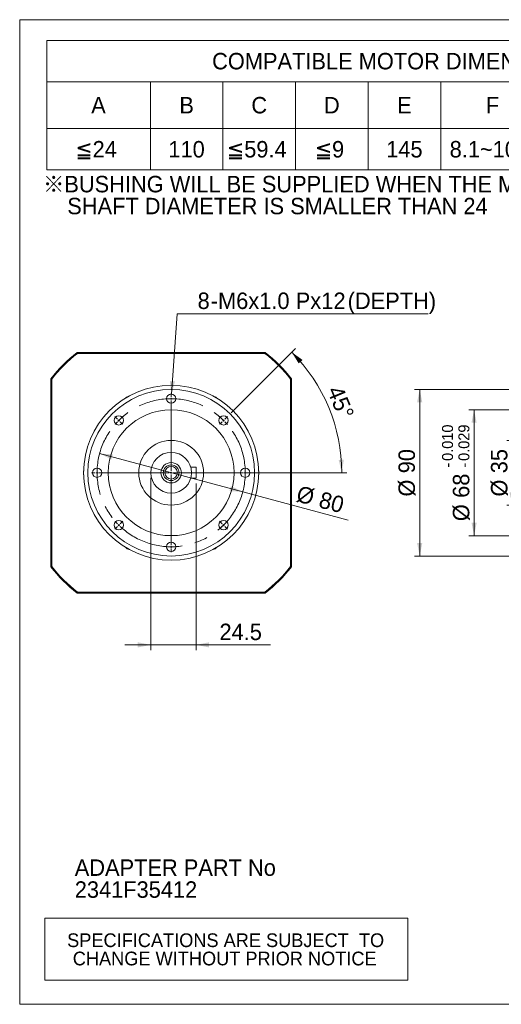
# Model space of a CAD drawing. Header units: millimetres. Extents: x 28 to 804, y 28 to 560.
# Tile 1 of 4: x 28 to 288, y 28 to 560. Entities that reach past the tile are written whole.
import ezdxf

# ---------------------------------------------------------------- set-up
doc = ezdxf.new("R2010")
doc.units = ezdxf.units.MM
doc.header["$LTSCALE"] = 2.8
doc.linetypes.add('CENTERX2', pattern=[20.32, 12.7, -2.54, 2.54, -2.54])
doc.styles.add('SLDTEXTSTYLE0', font='ARIAL.TTF', dxfattribs={"width": 0.948})
doc.styles.add('SLDTEXTSTYLE4', font='ARIAL.TTF', dxfattribs={"width": 0.948, "bigfont": 'bigfont'})
doc.styles.add('SLDTEXTSTYLE5', font='MINGLIU.TTC', dxfattribs={"bigfont": 'bigfont'})
doc.dimstyles.new('SLDDIMSTYLE0', dxfattribs={"dimtxt": 8.629551, "dimasz": 7, "dimexe": 0, "dimexo": 0.0625, "dimgap": 2.157388, "dimtad": 1, "dimdec": 4, "dimrnd": 1e-09, "dimzin": 12, "dimdsep": 46, "dimtxsty": 'SLDTEXTSTYLE0', "dimsah": 1, "dimcen": 0.09, "dimadec": 0, "dimazin": 0, "dimtfac": 1, "dimtdec": 4, "dimtofl": 0, "dimtmove": 0, "dimatfit": 3, "dimfxl": 0, "dimtolj": 1, "dimtzin": 12, "dimarcsym": 0})
doc.dimstyles.new('SLDDIMSTYLE1', dxfattribs={"dimtxt": 8.629551, "dimasz": 7, "dimexe": 0, "dimexo": 0.0625, "dimgap": 2.157388, "dimtad": 1, "dimdec": 4, "dimrnd": 1e-09, "dimzin": 12, "dimdsep": 46, "dimtxsty": 'SLDTEXTSTYLE0', "dimsah": 1, "dimcen": 0.09, "dimadec": 0, "dimazin": 0, "dimtfac": 1, "dimtdec": 4, "dimtofl": 0, "dimtmove": 0, "dimatfit": 3, "dimfxl": 0, "dimtolj": 1, "dimtzin": 12, "dimarcsym": 0})
doc.dimstyles.new('SLDDIMSTYLE4', dxfattribs={"dimtxt": 8.629551, "dimasz": 7, "dimexe": 0, "dimexo": 0.0625, "dimgap": 2.157388, "dimtad": 1, "dimdec": 4, "dimrnd": 1e-09, "dimzin": 12, "dimdsep": 46, "dimtxsty": 'SLDTEXTSTYLE0', "dimsah": 1, "dimcen": 0.09, "dimadec": 0, "dimazin": 0, "dimtol": 1, "dimtp": -0.01, "dimtm": 0.029, "dimtfac": 1, "dimtdec": 3, "dimtofl": 0, "dimtmove": 0, "dimatfit": 3, "dimfxl": 0, "dimtolj": 1, "dimtzin": 0, "dimarcsym": 0})
doc.dimstyles.new('SLDDIMSTYLE6', dxfattribs={"dimtxt": 8.629551, "dimasz": 7, "dimexe": 0, "dimexo": 0.0625, "dimgap": 2.157388, "dimtad": 1, "dimdec": 4, "dimrnd": 1e-09, "dimzin": 12, "dimdsep": 46, "dimtxsty": 'SLDTEXTSTYLE0', "dimsah": 1, "dimcen": 0.09, "dimadec": 0, "dimazin": 0, "dimtfac": 1, "dimtdec": 4, "dimtmove": 0, "dimatfit": 3, "dimfxl": 0, "dimtolj": 1, "dimtzin": 12, "dimarcsym": 0})
doc.dimstyles.new('SLDDIMSTYLE7', dxfattribs={"dimtxt": 8.629551, "dimasz": 7, "dimexe": 0, "dimexo": 0.0625, "dimgap": 2.157388, "dimtad": 0, "dimtih": 1, "dimtoh": 1, "dimdec": 0, "dimrnd": 1e-09, "dimzin": 12, "dimdsep": 46, "dimtxsty": 'SLDTEXTSTYLE0', "dimsah": 1, "dimcen": 0.09, "dimadec": 0, "dimazin": 0, "dimtfac": 1, "dimtdec": 4, "dimtofl": 0, "dimtmove": 0, "dimatfit": 3, "dimfxl": 0, "dimtolj": 1, "dimtzin": 12, "dimarcsym": 0})
doc.dimstyles.new('SLDDIMSTYLE8', dxfattribs={"dimtxt": 8.629551, "dimasz": 7, "dimexe": 0, "dimexo": 0.0625, "dimgap": 2.157388, "dimtad": 1, "dimdec": 4, "dimlfac": 2.8, "dimzin": 12, "dimdsep": 46, "dimtxsty": 'SLDTEXTSTYLE0', "dimsah": 1, "dimcen": 0.09, "dimadec": 4, "dimazin": 0, "dimtfac": 1, "dimtdec": 4, "dimtofl": 0, "dimtmove": 0, "dimatfit": 3, "dimfxl": 0, "dimtolj": 1, "dimtzin": 12, "dimarcsym": 0})

# ---------------------------------------------------------------- blocks, each defined once
blk = doc.blocks.new('SW_NOTE_0')
at = {"color": 0, "linetype": 'Continuous', "lineweight": 0, "char_height": 8.89, "attachment_point": 1, "style": 'SLDTEXTSTYLE0'}
for s, insert in [('ADAPTER PART No', (0, 11.46)), ('2341F35412', (0, -0.39))]:
    blk.add_mtext(s, dxfattribs=dict(at, insert=insert))
blk = doc.blocks.new('SW_NOTE_1')
at = {"color": 0, "linetype": 'Continuous', "lineweight": 0, "char_height": 8.89, "attachment_point": 1}
for s, insert, style in [('\\M+181A6BUSHING WILL BE SUPPLIED WHEN THE MOTOR', (0, 11.46), 'SLDTEXTSTYLE4'), ('    SHAFT DIAMETER IS SMALLER THAN 24', (0, -0.39), 'SLDTEXTSTYLE0')]:
    blk.add_mtext(s, dxfattribs=dict(at, insert=insert, style=style))
blk = doc.blocks.new('SW_TABLEANNOTATION_0')
at = {"color": 0, "linetype": 'Continuous', "lineweight": 0}
for p, q in [((0, 0), (0, -70)), ((380.8, 0), (0, 0)), ((380.8, -70), (380.8, 0)), ((0, -22.4), (380.8, -22.4)), ((56, -22.4), (56, -70)), ((95.2, -22.4), (95.2, -70)), ((134.4, -22.4), (134.4, -70)), ((173.6, -22.4), (173.6, -70)), ((212.8, -22.4), (212.8, -70)), ((268.8, -22.4), (268.8, -70)), ((324.8, -22.4), (324.8, -70)), ((0, -47.6), (380.8, -47.6)), ((0, -70), (380.8, -70))]:
    blk.add_line(p, q, dxfattribs=at)
at = {"color": 0, "linetype": 'Continuous', "lineweight": 0, "char_height": 8.89, "attachment_point": 1}
for s, insert, style in [('COMPATIBLE MOTOR DIMENSIONS', (89.32, -6.77), 'SLDTEXTSTYLE0'), ('A', (24.05, -30.57), 'SLDTEXTSTYLE0'), ('B', (71.65, -30.57), 'SLDTEXTSTYLE0'), ('C', (110.52, -30.57), 'SLDTEXTSTYLE0'), ('D', (149.72, -30.57), 'SLDTEXTSTYLE0'), ('E', (189.25, -30.57), 'SLDTEXTSTYLE0'), ('F', (237.18, -30.57), 'SLDTEXTSTYLE0'), ('H', (292.52, -30.57), 'SLDTEXTSTYLE0'), ('L', (349.51, -30.57), 'SLDTEXTSTYLE0'), ('\\M+1818524', (15.49, -54.37), 'SLDTEXTSTYLE4'), ('110', (65.72, -54.37), 'SLDTEXTSTYLE0'), ('\\M+1818559.4', (97.35, -54.37), 'SLDTEXTSTYLE4'), ('\\M+181859', (144.78, -54.37), 'SLDTEXTSTYLE4'), ('145', (183.32, -54.37), 'SLDTEXTSTYLE0'), ('8.1~10.0', (217.59, -54.37), 'SLDTEXTSTYLE0'), ('120~140', (273.59, -54.37), 'SLDTEXTSTYLE0'), ('\\M+18186', (334.03, -54.65), 'SLDTEXTSTYLE5'), ('C-24', (345.89, -54.45), 'SLDTEXTSTYLE0')]:
    blk.add_mtext(s, dxfattribs=dict(at, insert=insert, style=style))
blk = doc.blocks.new('SW_TABLEANNOTATION_1')
at = {"color": 0, "linetype": 'Continuous', "lineweight": 0}
for p, q in [((0, 0), (0, -33.6)), ((196, 0), (0, 0)), ((196, -33.6), (196, 0)), ((0, -33.6), (196, -33.6))]:
    blk.add_line(p, q, dxfattribs=at)
at = {"color": 0, "linetype": 'Continuous', "lineweight": 0, "char_height": 7.4083, "attachment_point": 1, "style": 'SLDTEXTSTYLE0'}
for s, insert in [(' SPECIFICATIONS ARE SUBJECT  TO ', (9.37, -8.26)), ('CHANGE WITHOUT PRIOR NOTICE', (15.14, -18.14))]:
    blk.add_mtext(s, dxfattribs=dict(at, insert=insert))
blk = doc.blocks.new('*D24')
at = {"color": 7, "linetype": 'Continuous', "lineweight": 0}
for p, q in [((368.63, 332.71), (291.09, 332.71)), ((293.89, 332.71), (293.89, 297.71)), ((368.63, 297.71), (291.09, 297.71))]:
    blk.add_line(p, q, dxfattribs=at)
for points in [[(293.89, 332.71), (292.49, 325.71), (295.29, 325.71)], [(293.89, 297.71), (295.29, 304.71), (292.49, 304.71)]]:
    blk.add_solid(points, dxfattribs=at)
at = {"color": 7, "linetype": 'Continuous', "lineweight": 0, "char_height": 8.89, "attachment_point": 1, "rotation": 90, "style": 'SLDTEXTSTYLE0'}
for s, insert in [('35', (282.43, 314.93)), ('%%c', (282.43, 302.34))]:
    blk.add_mtext(s, dxfattribs=dict(at, insert=insert))
blk = doc.blocks.new('*D26')
at = {"color": 7, "linetype": 'Continuous', "lineweight": 0}
for p, q in [((370.13, 349.21), (270.53, 349.21)), ((273.33, 349.21), (273.33, 281.21)), ((370.13, 281.21), (270.53, 281.21))]:
    blk.add_line(p, q, dxfattribs=at)
for points in [[(273.33, 349.21), (271.93, 342.21), (274.73, 342.21)], [(273.33, 281.21), (274.73, 288.21), (271.93, 288.21)]]:
    blk.add_solid(points, dxfattribs=at)
at = {"color": 7, "linetype": 'Continuous', "lineweight": 0, "attachment_point": 1, "rotation": 90, "style": 'SLDTEXTSTYLE0'}
for s, insert, char_height in [('0.010', (256.03, 321.61), 5.927), ('0.029', (264.86, 321.61), 5.927), ('-', (256.03, 317.99), 5.93), ('-', (264.86, 317.99), 5.93), ('68', (261.87, 301.65), 8.89), ('%%c', (261.87, 289.06), 8.89)]:
    blk.add_mtext(s, dxfattribs=dict(at, insert=insert, char_height=char_height))
blk = doc.blocks.new('*D27')
at = {"color": 7, "linetype": 'Continuous', "lineweight": 0}
for p, q in [((376.63, 360.21), (241.17, 360.21)), ((243.97, 360.21), (243.97, 270.21)), ((376.63, 270.21), (241.17, 270.21))]:
    blk.add_line(p, q, dxfattribs=at)
for points in [[(243.97, 360.21), (242.57, 353.21), (245.37, 353.21)], [(243.97, 270.21), (245.37, 277.21), (242.57, 277.21)]]:
    blk.add_solid(points, dxfattribs=at)
at = {"color": 7, "linetype": 'Continuous', "lineweight": 0, "char_height": 8.89, "attachment_point": 1, "rotation": 90, "style": 'SLDTEXTSTYLE0'}
for s, insert in [('90', (232.51, 314.93)), ('%%c', (232.51, 302.34))]:
    blk.add_mtext(s, dxfattribs=dict(at, insert=insert))
blk = doc.blocks.new('*D30')
at = {"color": 7, "linetype": 'Continuous', "lineweight": 0}
for q in [(71.15, 325.57), (205.27, 289.63)]:
    blk.add_line((148.42, 304.86), q, dxfattribs=at)
for points in [[(71.15, 325.57), (77.55, 322.4), (78.27, 325.11)], [(148.42, 304.86), (142.02, 308.03), (141.3, 305.32)]]:
    blk.add_solid(points, dxfattribs=at)
at = {"color": 7, "linetype": 'Continuous', "lineweight": 0, "char_height": 8.89, "attachment_point": 1, "rotation": 345, "style": 'SLDTEXTSTYLE0'}
for s, insert in [('%%c', (179.06, 308.49)), ('80', (191.22, 305.24))]:
    blk.add_mtext(s, dxfattribs=dict(at, insert=insert))
blk = doc.blocks.new('*D31')
at = {"color": 7, "linetype": 'Continuous', "lineweight": 0}
for p, q in [((98.78, 312.41), (98.78, 219.41)), ((123.28, 309.41), (123.28, 219.41)), ((98.78, 222.21), (84.78, 222.21)), ((98.78, 222.21), (123.28, 222.21)), ((123.28, 222.21), (163.35, 222.21))]:
    blk.add_line(p, q, dxfattribs=at)
for points in [[(98.78, 222.21), (91.78, 223.61), (91.78, 220.81)], [(123.28, 222.21), (130.28, 220.81), (130.28, 223.61)]]:
    blk.add_solid(points, dxfattribs=at)
at = {"color": 7, "linetype": 'Continuous', "lineweight": 0, "insert": (135.86, 233.67), "char_height": 8.89, "attachment_point": 1, "style": 'SLDTEXTSTYLE0'}
blk.add_mtext('24.5', dxfattribs=at)
blk = doc.blocks.new('*D32')
at = {"color": 7, "linetype": 'Continuous', "lineweight": 0}
for p, q in [((109.96, 357.71), (113.05, 401.11)), ((113.05, 401.11), (248.49, 401.11))]:
    blk.add_line(p, q, dxfattribs=at)
blk.add_solid([(109.96, 357.71), (111.85, 364.59), (109.06, 364.79)], dxfattribs=at)
at = {"color": 7, "linetype": 'Continuous', "lineweight": 0, "char_height": 8.89, "attachment_point": 1, "style": 'SLDTEXTSTYLE0'}
for s, insert in [('8', (124.04, 412.57)), ('M6x1.0', (135.08, 412.57)), ('Px', (177.04, 412.57)), ('12', (190.86, 412.57)), ('(DEPTH)', (205.08, 412.57)), ('-', (131.14, 412.57))]:
    blk.add_mtext(s, dxfattribs=dict(at, insert=insert))
blk = doc.blocks.new('*D33')
at = {"color": 7, "linetype": 'Continuous', "lineweight": 0}
for p, q in [((142.17, 347.6), (176.89, 382.32)), ((150.04, 315.21), (204.68, 315.21))]:
    blk.add_line(p, q, dxfattribs=at)
blk.add_arc((109.78, 315.21), 92.1, 0, 45, dxfattribs=at)
for points in [[(174.91, 380.34), (178.64, 374.25), (180.69, 376.16)], [(201.88, 315.21), (203.02, 322.26), (200.22, 322.16)]]:
    blk.add_solid(points, dxfattribs=at)
at = {"color": 7, "linetype": 'Continuous', "lineweight": 0, "insert": (202.03, 363.12), "char_height": 8.89, "attachment_point": 1, "rotation": 292.5, "style": 'SLDTEXTSTYLE0'}
blk.add_mtext('45°', dxfattribs=at)
blk = doc.blocks.new('SW_CENTERMARKSYMBOL_0')
at = {"color": 0, "linetype": 'Continuous', "lineweight": 0}
for p, q in [((0, 1), (0, 3)), ((0, 0), (0, 0.5)), ((0, 0), (0, -0.5)), ((0, -1), (0, -3)), ((0, -39), (0, -2.54)), ((-28.99, -11.01), (-30.41, -9.59)), ((28.99, -11.01), (30.41, -9.59)), ((-28.28, -11.72), (-28.64, -11.36)), ((-28.28, -11.72), (-27.93, -12.07)), ((-27.58, -12.42), (-26.16, -13.84)), ((27.58, -12.42), (26.16, -13.84)), ((28.28, -11.72), (27.93, -12.07)), ((28.28, -11.72), (28.64, -11.36)), ((-41, -40), (-43, -40)), ((-40, -40), (-40.5, -40)), ((-40, -40), (-39.5, -40)), ((-39, -40), (-37, -40)), ((-1, -40), (-37.46, -40)), ((0, -40), (-0.5, -40)), ((0, -40), (0, -39.5)), ((0, -40), (0, -40.5)), ((0, -40), (0.5, -40)), ((0, -41), (0, -77.46)), ((1, -40), (37.46, -40)), ((39, -40), (37, -40)), ((40, -40), (39.5, -40)), ((40, -40), (40.5, -40)), ((41, -40), (43, -40)), ((-28.99, -68.99), (-30.41, -70.41)), ((-28.28, -68.28), (-28.64, -68.64)), ((-28.28, -68.28), (-27.93, -67.93)), ((-27.58, -67.58), (-26.16, -66.16)), ((27.58, -67.58), (26.16, -66.16)), ((28.28, -68.28), (27.93, -67.93)), ((28.28, -68.28), (28.64, -68.64)), ((28.99, -68.99), (30.41, -70.41)), ((0, -79), (0, -77)), ((0, -80), (0, -79.5)), ((0, -80), (0, -80.5)), ((0, -81), (0, -83))]:
    blk.add_line(p, q, dxfattribs=at)
for start, end in [(90, 90.7162), (89.2838, 90), (91.4324, 94.2972), (85.7028, 88.5676), (130.7028, 133.5676), (46.4324, 49.2972), (136.4324, 139.2972), (135, 135.7162), (134.2838, 135), (45, 45.7162), (44.2838, 45), (40.7028, 43.5676), (175.7028, 178.5676), (1.4324, 4.2972), (179.2838, 180), (180, 180.7162), (181.4324, 184.2972), (355.7028, 358.5676), (0, 0.7162), (359.2838, 0), (220.7028, 223.5676), (224.2838, 225), (225, 225.7162), (226.4324, 229.2972), (310.7028, 313.5676), (314.2838, 315), (315, 315.7162), (316.4324, 319.2972), (265.7028, 268.5676), (269.2838, 270), (270, 270.7162), (271.4324, 274.2972)]:
    blk.add_arc((0, -40), 40, start, end, dxfattribs=at)

msp = doc.modelspace()

# ---------------------------------------------------------------- linework, layer by layer
at = {"color": 7, "linetype": 'Continuous', "lineweight": 0}
for p, q in [((28, 560), (803.6, 560)), ((28, 28), (28, 560)), ((28, 28), (803.6, 28))]:
    msp.add_line(p, q, dxfattribs=at)
at = {"color": 7, "linetype": 'Continuous', "lineweight": 15}
for p, q in [((58.978727, 380.214642), (59.151245, 379.714641)), ((58.978727, 380.214642), (160.590736, 380.214642)), ((160.418218, 379.714641), (59.151245, 379.714641)), ((160.590736, 380.214642), (160.418218, 379.714641)), ((44.784734, 264.408639), (44.784734, 366.020649)), ((44.784734, 366.020649), (45.284735, 365.84813)), ((45.284735, 365.84813), (45.284735, 264.581158)), ((174.784729, 366.020649), (174.284728, 365.84813)), ((174.284728, 264.581158), (174.284728, 365.84813)), ((174.784729, 366.020649), (174.784729, 264.408639)), ((120.367737, 318.214644), (123.284732, 318.214644)), ((123.284732, 312.214644), (123.284732, 318.214644)), ((120.367737, 312.214644), (123.284732, 312.214644)), ((45.284735, 264.581158), (44.784734, 264.408639)), ((174.284728, 264.581158), (174.784729, 264.408639)), ((59.151245, 250.714647), (58.978727, 250.214646)), ((160.590736, 250.214646), (58.978727, 250.214646)), ((59.151245, 250.714647), (160.418218, 250.714647)), ((160.418218, 250.714647), (160.590736, 250.214646))]:
    msp.add_line(p, q, dxfattribs=at)
for centre, radius in [((109.784732, 315.214644), 47.25), ((109.784732, 315.214644), 45), ((109.784732, 355.214644), 2.5), ((109.784732, 315.214644), 34), ((81.500461, 343.498915), 2.5), ((138.069003, 343.498915), 2.5), ((109.784732, 315.214644), 17.5), ((109.784732, 315.214644), 11), ((109.784732, 315.214644), 5.5), ((109.784732, 315.214644), 4.25), ((69.784732, 315.214644), 2.5), ((109.784732, 315.214644), 3.4), ((149.784732, 315.214644), 2.5), ((81.500461, 286.930373), 2.5), ((138.069003, 286.930373), 2.5), ((109.784732, 275.214644), 2.5)]:
    msp.add_circle(centre, radius, dxfattribs=at)
at = {"color": 7, "linetype": 'CENTERX2', "lineweight": 0}
msp.add_circle((109.784732, 315.214644), 40, dxfattribs=at)
at = {"color": 7, "linetype": 'Continuous', "lineweight": 15}
for centre, radius, start, end in [((109.784732, 315.214644), 82.5, 128.01227954, 141.98772046), ((109.784732, 315.214644), 82, 128.13245611, 141.86754389), ((109.784732, 315.214644), 82, 38.13245611, 51.86754389), ((109.784732, 315.214644), 82.5, 38.01227954, 51.98772046), ((87.784732, 353.319762), 3.4, 102.27871374, 137.72128626), ((131.784732, 353.319762), 3.4, 42.27871374, 77.72128626), ((65.784732, 315.214644), 3.4, 162.27871374, 197.72128626), ((153.784732, 315.214644), 3.4, 342.27871374, 17.72128626), ((87.784732, 277.109526), 3.4, 222.27871374, 257.72128626), ((131.784732, 277.109526), 3.4, 282.27871374, 317.72128626), ((109.784732, 315.214644), 82.5, 218.01227954, 231.98772046), ((109.784732, 315.214644), 82, 218.13245611, 231.86754389), ((109.784732, 315.214644), 82, 308.13245611, 321.86754389), ((109.784732, 315.214644), 82.5, 308.01227954, 321.98772046)]:
    msp.add_arc(centre, radius, start, end, dxfattribs=at)

# ---------------------------------------------------------------- block references
at = {"color": 7, "linetype": 'Continuous', "lineweight": 0}
for name, p in [('SW_TABLEANNOTATION_0', (42.560878, 548.817053)), ('SW_NOTE_1', (40.6, 464.146667)), ('SW_CENTERMARKSYMBOL_0', (109.784732, 355.214644)), ('SW_NOTE_0', (57.72833, 94.838215)), ('SW_TABLEANNOTATION_1', (41.525009, 74.593114))]:
    msp.add_blockref(name, p, dxfattribs=at)

# ---------------------------------------------------------------- dimensions: what is measured, and where the dimension line sits
dim = msp.add_diameter_dim_2p(p1=(109.394998, 349.72847), p2=(109.961883, 357.70836), text='<>-M6x1.0Px12(DEPTH)\\P', dimstyle='SLDDIMSTYLE7', override={"dimpost": '<>'}, dxfattribs=at)
dim.commit()
dim.dimension.update_dxf_attribs({"geometry": '*D32', "text_midpoint": (181.817127, 407.736414), "dimtype": 163})
dim = msp.add_angular_dim_2l(base=(194.871696, 350.458818), line1=((147.239913, 315.214644), (72.32955, 315.214644)), line2=((140.190323, 345.620236), (135.947683, 341.377595)), dimstyle='SLDDIMSTYLE8', dxfattribs=at)
dim.commit()
dim.dimension.update_dxf_attribs({"geometry": '*D33', "text_midpoint": (194.871696, 350.458818), "dimtype": 162})
for base, p1, p2, dimstyle, picture, middle in [((243.974393, 270.214644), (379.427217, 360.214644), (379.427217, 270.214644), 'SLDDIMSTYLE0', '*D27', (243.974393, 315.214644)), ((273.327217, 281.214644), (372.927217, 349.214644), (372.927217, 281.214644), 'SLDDIMSTYLE4', '*D26', (273.327217, 315.214644)), ((293.886575, 297.714644), (371.427217, 332.714644), (371.427217, 297.714644), 'SLDDIMSTYLE0', '*D24', (293.886575, 315.214644))]:
    dim = msp.add_linear_dim(base=base, p1=p1, p2=p2, angle=90, text='%%c<>', dimstyle=dimstyle, dxfattribs=at)
    dim.commit()
    dim.dimension.update_dxf_attribs({"geometry": picture, "text_midpoint": middle, "dimtype": 160})
dim = msp.add_diameter_dim_2p(p1=(148.421765, 304.861882), p2=(71.147699, 325.567406), dimstyle='SLDDIMSTYLE6', dxfattribs=at)
dim.commit()
dim.dimension.update_dxf_attribs({"geometry": '*D30', "text_midpoint": (188.798118, 294.043106), "dimtype": 163})
dim = msp.add_linear_dim(base=(123.284732, 222.214644), p1=(98.784732, 315.214644), p2=(123.284732, 312.214644), angle=0, dimstyle='SLDDIMSTYLE1', dxfattribs=at)
dim.commit()
dim.dimension.update_dxf_attribs({"geometry": '*D31', "text_midpoint": (147.379411, 222.214644), "dimtype": 160})

doc.saveas('drawing.dxf')
